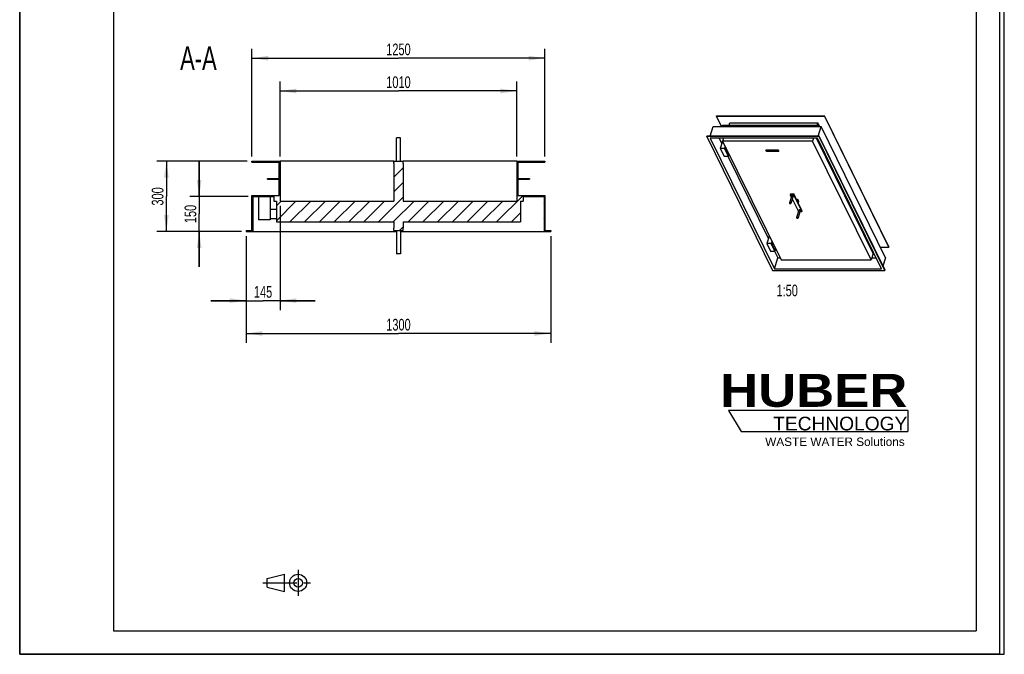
# Model space of a CAD drawing. Header units: millimetres. Extents: x 0 to 4200, y 0 to 5940.
# Tile 1 of 2: x 0 to 4200, y 0 to 2709. Entities that reach past the tile are written whole.
import ezdxf

# ---------------------------------------------------------------- set-up
doc = ezdxf.new("R2010")
doc.units = ezdxf.units.MM
doc.header["$LTSCALE"] = 387.2
doc.linetypes.add('CENTER', pattern=[0.6, 0.375, -0.075, 0.075, -0.075])
doc.layers.get('0').update_dxf_attribs({"linetype": 'CONTINUOUS'})
for name, color, linetype in [('053_NOTES', 7, 'CONTINUOUS'), ('_2D-BEM', 7, 'CONTINUOUS'), ('_ACHSEN', 7, 'CONTINUOUS'), ('_KURVEN', 7, 'CONTINUOUS'), ('_ZEICHNUNGSELEM', 7, 'CONTINUOUS'), ('HUBER_Logo_BL2', 7, 'CONTINUOUS')]:
    doc.layers.add(name, color=color, linetype=linetype)
doc.styles.get("Standard").update_dxf_attribs({"font": 'txt', "width": 0.7})
doc.styles.add('TEXTSTYLE_2', font='ariblk.ttf')
doc.styles.add('TEXTSTYLE_3', font='arial.ttf')
doc.dimstyles.new('DIMSTYLE_1', dxfattribs={"dimtxt": 50, "dimasz": 70, "dimexe": 2, "dimexo": 1, "dimtad": 1, "dimdec": 1, "dimtxsty": 'STANDARD', "dimblk": '_FILLED', "dimblk1": '_FILLED', "dimblk2": '_FILLED', "dimcen": 0.09, "dimadec": 1, "dimazin": 2, "dimtp": 1.2, "dimtm": 1.2, "dimtfac": 1, "dimtdec": 1, "dimtofl": 0, "dimtmove": 0, "dimatfit": 3, "dimldrblk": '_FILLED', "dimfxl": 1, "dimtolj": 1, "dimarcsym": 0})
doc.dimstyles.new('DIMSTYLE_3', dxfattribs={"dimtxt": 50, "dimasz": 70, "dimexe": 2, "dimexo": 1, "dimtad": 1, "dimdec": 1, "dimtxsty": 'STANDARD', "dimblk": '_FILLED', "dimblk1": '_FILLED', "dimblk2": '_FILLED', "dimcen": 0.09, "dimadec": 1, "dimazin": 2, "dimtp": 0.5, "dimtm": 0.5, "dimtfac": 1, "dimtdec": 1, "dimtofl": 0, "dimtmove": 0, "dimatfit": 3, "dimldrblk": '_FILLED', "dimfxl": 1, "dimtolj": 1, "dimarcsym": 0})

# ---------------------------------------------------------------- blocks, each defined once
blk = doc.blocks.new('HUBER_LOGO_BL2', base_point=(3411.6, 1009.5))
at = {"layer": 'HUBER_Logo_BL2', "color": 5, "linetype": 'CONTINUOUS'}
for p, q in [((3788.5, 1040.5), (3023.5, 1040.5)), ((3023.5, 1040.5), (3077.5, 950.5)), ((3788.5, 1040.5), (3788.5, 950.5)), ((3077.5, 950.5), (3788.5, 950.5))]:
    blk.add_line(p, q, dxfattribs=at)
at = {"layer": 'HUBER_Logo_BL2', "color": 2, "linetype": 'CONTINUOUS', "attachment_point": 3, "line_spacing_factor": 0.78}
for s, insert, char_height, width, style in [('HUBER\\P\\fArial;\\H58.5;TECHNOLOGY ', (3786.3, 1196.7), 140.4, 775.343, 'TEXTSTYLE_2'), ('WASTE WATER Solutions', (3775.2, 925.3), 36, 594.067, 'TEXTSTYLE_3')]:
    blk.add_mtext(s, dxfattribs=dict(at, insert=insert, char_height=char_height, width=width, style=style))
blk = doc.blocks.new('_FILLED')
at = {"color": 0, "linetype": 'BYBLOCK'}
blk.add_solid([(0, 0), (-1, 0.143), (-1, -0.143)], dxfattribs=at)
blk = doc.blocks.new('*D2')
at = {"layer": '_2D-BEM', "color": 2, "linetype": 'CONTINUOUS'}
for p, q in [((965.7, 1784.5), (965.7, 1329.5)), ((2265.7, 1784.5), (2265.7, 1329.5)), ((965.7, 1369.5), (1615.7, 1369.5)), ((2265.7, 1369.5), (1615.7, 1369.5))]:
    blk.add_line(p, q, dxfattribs=at)
at = {"layer": '_2D-BEM', "color": 2, "linetype": 'CONTINUOUS', "xscale": 70, "yscale": 70, "zscale": 70, "rotation": 180}
blk.add_blockref('_FILLED', (965.7, 1369.5), dxfattribs=at)
at = {"layer": '_2D-BEM', "color": 2, "linetype": 'CONTINUOUS', "xscale": 70, "yscale": 70, "zscale": 70}
blk.add_blockref('_FILLED', (2265.7, 1369.5), dxfattribs=at)
at = {"layer": '_2D-BEM', "color": 2, "linetype": 'CONTINUOUS', "insert": (1615.7, 1432), "char_height": 50, "width": 214.286, "attachment_point": 2, "line_spacing_factor": 0.9}
blk.add_mtext('1300', dxfattribs=at)
blk = doc.blocks.new('*D3')
at = {"layer": '_2D-BEM', "color": 2, "linetype": 'CONTINUOUS'}
for p, q in [((990.7, 2124.5), (990.7, 2584.5)), ((2240.7, 2124.5), (2240.7, 2584.5)), ((990.7, 2544.5), (1615.7, 2544.5)), ((2240.7, 2544.5), (1615.7, 2544.5))]:
    blk.add_line(p, q, dxfattribs=at)
at = {"layer": '_2D-BEM', "color": 2, "linetype": 'CONTINUOUS', "xscale": 70, "yscale": 70, "zscale": 70, "rotation": 180}
blk.add_blockref('_FILLED', (990.7, 2544.5), dxfattribs=at)
at = {"layer": '_2D-BEM', "color": 2, "linetype": 'CONTINUOUS', "xscale": 70, "yscale": 70, "zscale": 70}
blk.add_blockref('_FILLED', (2240.7, 2544.5), dxfattribs=at)
at = {"layer": '_2D-BEM', "color": 2, "linetype": 'CONTINUOUS', "insert": (1615.7, 2607), "char_height": 50, "width": 214.286, "attachment_point": 2, "line_spacing_factor": 0.9}
blk.add_mtext('1250', dxfattribs=at)
blk = doc.blocks.new('*D4')
at = {"layer": '_2D-BEM', "color": 2, "linetype": 'CONTINUOUS'}
for p, q in [((970.7, 2104.5), (585.7, 2104.5)), ((625.7, 2104.5), (625.7, 1954.5)), ((625.7, 1804.5), (625.7, 1954.5)), ((945.7, 1804.5), (585.7, 1804.5))]:
    blk.add_line(p, q, dxfattribs=at)
at = {"layer": '_2D-BEM', "color": 2, "linetype": 'CONTINUOUS', "xscale": 70, "yscale": 70, "zscale": 70}
for p, rotation in [((625.7, 2104.5), 90), ((625.7, 1804.5), 270)]:
    blk.add_blockref('_FILLED', p, dxfattribs=dict(at, rotation=rotation))
at = {"layer": '_2D-BEM', "color": 2, "linetype": 'CONTINUOUS', "insert": (563.2, 1954.5), "char_height": 50, "width": 171.429, "attachment_point": 2, "rotation": 90, "line_spacing_factor": 0.9}
blk.add_mtext('300', dxfattribs=at)
blk = doc.blocks.new('*D5')
at = {"layer": '_2D-BEM', "color": 2, "linetype": 'CONTINUOUS'}
for p, q in [((1110.7, 2124.5), (1110.7, 2444.5)), ((2120.7, 2124.5), (2120.7, 2444.5)), ((1110.7, 2404.5), (1615.7, 2404.5)), ((2120.7, 2404.5), (1615.7, 2404.5))]:
    blk.add_line(p, q, dxfattribs=at)
at = {"layer": '_2D-BEM', "color": 2, "linetype": 'CONTINUOUS', "xscale": 70, "yscale": 70, "zscale": 70, "rotation": 180}
blk.add_blockref('_FILLED', (1110.7, 2404.5), dxfattribs=at)
at = {"layer": '_2D-BEM', "color": 2, "linetype": 'CONTINUOUS', "xscale": 70, "yscale": 70, "zscale": 70}
blk.add_blockref('_FILLED', (2120.7, 2404.5), dxfattribs=at)
at = {"layer": '_2D-BEM', "color": 2, "linetype": 'CONTINUOUS', "insert": (1615.7, 2467), "char_height": 50, "width": 203.571, "attachment_point": 2, "line_spacing_factor": 0.9}
blk.add_mtext('1010', dxfattribs=at)
blk = doc.blocks.new('*D8')
at = {"layer": '_2D-BEM', "color": 2, "linetype": 'CONTINUOUS'}
for p, q in [((1110.7, 1914.5), (1110.7, 1469.5)), ((965.7, 1784.5), (965.7, 1469.5)), ((965.7, 1509.5), (815.7, 1509.5)), ((815.7, 1509.5), (1038.2, 1509.5)), ((1260.7, 1509.5), (1038.2, 1509.5)), ((1110.7, 1509.5), (1260.7, 1509.5))]:
    blk.add_line(p, q, dxfattribs=at)
at = {"layer": '_2D-BEM', "color": 2, "linetype": 'CONTINUOUS', "xscale": 70, "yscale": 70, "zscale": 70}
blk.add_blockref('_FILLED', (965.7, 1509.5), dxfattribs=at)
at = {"layer": '_2D-BEM', "color": 2, "linetype": 'CONTINUOUS', "xscale": 70, "yscale": 70, "zscale": 70, "rotation": 180}
blk.add_blockref('_FILLED', (1110.7, 1509.5), dxfattribs=at)
at = {"layer": '_2D-BEM', "color": 2, "linetype": 'CONTINUOUS', "insert": (1038.2, 1572), "char_height": 50, "width": 155.357, "attachment_point": 2, "line_spacing_factor": 0.9}
blk.add_mtext('145', dxfattribs=at)
blk = doc.blocks.new('*D9')
at = {"layer": '_2D-BEM', "color": 2, "linetype": 'CONTINUOUS'}
for p, q in [((765.7, 1954.5), (765.7, 2104.5)), ((765.7, 2104.5), (765.7, 1879.5)), ((974.7, 1954.5), (725.7, 1954.5)), ((765.7, 1654.5), (765.7, 1879.5)), ((945.7, 1804.5), (725.7, 1804.5)), ((765.7, 1804.5), (765.7, 1654.5))]:
    blk.add_line(p, q, dxfattribs=at)
at = {"layer": '_2D-BEM', "color": 2, "linetype": 'CONTINUOUS', "xscale": 70, "yscale": 70, "zscale": 70}
for p, rotation in [((765.7, 1954.5), 270), ((765.7, 1804.5), 90)]:
    blk.add_blockref('_FILLED', p, dxfattribs=dict(at, rotation=rotation))
at = {"layer": '_2D-BEM', "color": 2, "linetype": 'CONTINUOUS', "insert": (703.2, 1879.5), "char_height": 50, "width": 155.357, "attachment_point": 2, "rotation": 90, "line_spacing_factor": 0.9}
blk.add_mtext('150', dxfattribs=at)
blk = doc.blocks.new('PROJEKTIONSMETHODE_1_BL3', base_point=(1140, 305))
at = {"color": 2, "linetype": 'CONTINUOUS'}
for p, q in [((1055.7, 323.3), (1129, 341.7)), ((1129, 268.3), (1129, 341.7)), ((1055.7, 286.7), (1055.7, 323.3)), ((1055.7, 286.7), (1129, 268.3))]:
    blk.add_line(p, q, dxfattribs=at)
at = {"color": 2, "linetype": 'CENTER'}
for p, q in [((1187.7, 360), (1187.7, 250)), ((1037.3, 305), (1242.7, 305))]:
    blk.add_line(p, q, dxfattribs=at)
at = {"color": 2, "linetype": 'CONTINUOUS'}
for radius in [36.7, 18.3]:
    blk.add_circle((1187.7, 305), radius, dxfattribs=at)

msp = doc.modelspace()

# ---------------------------------------------------------------- hatches: boundary and pattern name
at = {"linetype": 'CONTINUOUS'}
h = msp.add_hatch(dxfattribs=at)
h.set_pattern_fill('A', color=2, scale=44.547727, angle=45, style=0, pattern_type=0)
h.set_pattern_definition([(45, (0, 0), (-31.5, 31.5), [])])
edge = h.paths.add_edge_path()
edge.add_line((1110.74, 1934.52), (1595.74, 1934.52))
edge.add_line((1595.74, 2094.52), (1595.74, 1934.52))
edge.add_line((1595.74, 2094.52), (1595.74, 2104.52))
edge.add_line((1595.74, 2104.52), (1635.74, 2104.52))
edge.add_line((1635.74, 2094.52), (1635.74, 2104.52))
edge.add_line((1635.74, 2094.52), (1635.74, 1934.52))
edge.add_line((1635.74, 1934.52), (2120.74, 1934.52))
edge.add_line((2120.74, 2104.52), (2120.74, 1934.52))
edge.add_line((2120.74, 2104.52), (2240.74, 2104.52))
edge.add_line((2240.74, 2104.52), (2240.74, 2100.52))
edge.add_line((2124.74, 2100.52), (2240.74, 2100.52))
edge.add_line((2124.74, 2100.52), (2124.74, 2031.52))
edge.add_line((2124.74, 2031.52), (2174.74, 2031.52))
edge.add_line((2174.74, 2031.52), (2174.74, 2027.52))
edge.add_line((2124.74, 2027.52), (2174.74, 2027.52))
edge.add_line((2124.74, 2027.52), (2124.74, 1958.52))
edge.add_line((2124.74, 1958.52), (2240.74, 1958.52))
edge.add_line((2240.74, 1958.52), (2240.74, 1808.52))
edge.add_line((2240.74, 1808.52), (2265.74, 1808.52))
edge.add_line((2265.74, 1808.52), (2265.74, 1804.52))
edge.add_line((2236.74, 1804.52), (2265.74, 1804.52))
edge.add_line((2236.74, 1954.52), (2236.74, 1804.52))
edge.add_line((2147.74, 1954.52), (2236.74, 1954.52))
edge.add_line((2147.74, 1954.52), (2147.74, 1934.52))
edge.add_line((2136.74, 1934.52), (2147.74, 1934.52))
edge.add_line((2136.74, 1934.52), (2136.74, 1845.52))
edge.add_line((1635.74, 1845.52), (2136.74, 1845.52))
edge.add_line((1635.74, 1845.52), (1635.74, 1819.52))
edge.add_line((1635.74, 1809.52), (1635.74, 1819.52))
edge.add_line((1595.74, 1809.52), (1635.74, 1809.52))
edge.add_line((1595.74, 1809.52), (1595.74, 1819.52))
edge.add_line((1595.74, 1845.52), (1595.74, 1819.52))
edge.add_line((1094.74, 1845.52), (1595.74, 1845.52))
edge.add_line((1094.74, 1934.52), (1094.74, 1845.52))
edge.add_line((1083.74, 1934.52), (1094.74, 1934.52))
edge.add_line((1083.74, 1954.52), (1083.74, 1934.52))
edge.add_line((994.74, 1954.52), (1083.74, 1954.52))
edge.add_line((994.74, 1954.52), (994.74, 1804.52))
edge.add_line((965.74, 1804.52), (994.74, 1804.52))
edge.add_line((965.74, 1808.52), (965.74, 1804.52))
edge.add_line((965.74, 1808.52), (990.74, 1808.52))
edge.add_line((990.74, 1808.52), (990.74, 1958.52))
edge.add_line((990.74, 1958.52), (1106.74, 1958.52))
edge.add_line((1106.74, 1958.52), (1106.74, 2027.52))
edge.add_line((1056.74, 2027.52), (1106.74, 2027.52))
edge.add_line((1056.74, 2027.52), (1056.74, 2031.52))
edge.add_line((1056.74, 2031.52), (1106.74, 2031.52))
edge.add_line((1106.74, 2031.52), (1106.74, 2100.52))
edge.add_line((990.74, 2100.52), (1106.74, 2100.52))
edge.add_line((990.74, 2100.52), (990.74, 2104.52))
edge.add_line((990.74, 2104.52), (1110.74, 2104.52))
edge.add_line((1110.74, 2104.52), (1110.74, 1934.52))

# ---------------------------------------------------------------- linework, layer by layer
at = {"color": 7, "linetype": 'CONTINUOUS'}
for p, q in [((0, 0), (0, 5940)), ((0, 0), (0, 5940)), ((4200, 0), (4200, 5940)), ((4200, 0), (4200, 5940)), ((2972.17, 2296.71), (2972.55, 2297.96)), ((2994, 2252.21), (2972.17, 2296.71)), ((2972.17, 2296.71), (3432.7, 2296.71)), ((2972.55, 2297.96), (3433.08, 2297.96)), ((3432.7, 2296.71), (3433.08, 2297.96)), ((3432.7, 2296.71), (3707.23, 1737.26)), ((3707.62, 1738.51), (3433.08, 2297.96)), ((2945.81, 2211.43), (2958.42, 2252.21)), ((2958.42, 2252.21), (3418.95, 2252.21)), ((2997.47, 2257.42), (2997.85, 2258.68)), ((3000.02, 2252.21), (2997.47, 2257.42)), ((2997.47, 2257.42), (3409.37, 2257.42)), ((2997.85, 2258.68), (3409.75, 2258.68)), ((3026.22, 2258.68), (3029.06, 2267.86)), ((3029.06, 2267.86), (3404.11, 2267.86)), ((3401.27, 2258.68), (3404.11, 2267.86)), ((3408.62, 2258.68), (3404.11, 2267.86)), ((3406.34, 2211.43), (3418.95, 2252.21)), ((3409.37, 2257.42), (3409.75, 2258.68)), ((3409.37, 2257.42), (3411.92, 2252.21)), ((3412.92, 2252.21), (3409.75, 2258.68)), ((3693.48, 1692.77), (3418.95, 2252.21)), ((2931.24, 2210.18), (2931.63, 2211.43)), ((2931.24, 2210.18), (3211.88, 1638.3)), ((3410.2, 2210.18), (2931.24, 2210.18)), ((3410.58, 2211.43), (2931.63, 2211.43)), ((3403.05, 2202.97), (2945.47, 2202.97)), ((2945.47, 2202.97), (3219.03, 1645.51)), ((2983.06, 2202.97), (2994.82, 2178.99)), ((2998.24, 2190.04), (2988.56, 2158.71)), ((2998.93, 2190.04), (2998.24, 2190.04)), ((3002.19, 2202.97), (2998.48, 2190.95)), ((2998.48, 2190.95), (3247.64, 1683.22)), ((3382.38, 2190.95), (2998.48, 2190.95)), ((3386.09, 2202.97), (3382.38, 2190.95)), ((3631.54, 1683.22), (3382.38, 2190.95)), ((3640.16, 1711.1), (3398.78, 2202.97)), ((3645.55, 1708.37), (3402.84, 2202.97)), ((3676.61, 1645.51), (3403.05, 2202.97)), ((3410.2, 2210.18), (3410.58, 2211.43)), ((3690.83, 1638.3), (3410.2, 2210.18)), ((3691.22, 1639.55), (3410.58, 2211.43)), ((2988.56, 2158.71), (3004.42, 2126.39)), ((3006.98, 2158.71), (2988.56, 2158.71)), ((3009.81, 2167.87), (3006.98, 2158.71)), ((3022.84, 2126.39), (3006.98, 2158.71)), ((3012.25, 2162.9), (3009.9, 2155.3)), ((3009.9, 2155.3), (3020.88, 2132.93)), ((3009.9, 2155.3), (3015.97, 2155.3)), ((990.74, 2104.52), (1110.74, 2104.52)), ((990.74, 2100.52), (990.74, 2104.52)), ((990.74, 2100.52), (1106.74, 2100.52)), ((1106.74, 2031.52), (1106.74, 2100.52)), ((1595.74, 2104.52), (1110.74, 2104.52)), ((1110.74, 2104.52), (1110.74, 1934.52)), ((1595.74, 2104.52), (1635.74, 2104.52)), ((1595.74, 2094.52), (1595.74, 2104.52)), ((2120.74, 2104.52), (1635.74, 2104.52)), ((1635.74, 2094.52), (1635.74, 2104.52)), ((2120.74, 2104.52), (2240.74, 2104.52)), ((2120.74, 2104.52), (2120.74, 1934.52)), ((2124.74, 2100.52), (2240.74, 2100.52)), ((2124.74, 2100.52), (2124.74, 2031.52)), ((2240.74, 2104.52), (2240.74, 2100.52)), ((3004.42, 2126.39), (3022.84, 2126.39)), ((3020.64, 2126.39), (3193.71, 1773.7)), ((3020.88, 2132.93), (3026.95, 2132.93)), ((3024.86, 2132.93), (3022.84, 2126.39)), ((1595.74, 2094.52), (1595.74, 1934.52)), ((1635.74, 2094.52), (1635.74, 1934.52)), ((1056.74, 2027.52), (1056.74, 2031.52)), ((1056.74, 2031.52), (1106.74, 2031.52)), ((1056.74, 2027.52), (1106.74, 2027.52)), ((1106.74, 1958.52), (1106.74, 2027.52)), ((2124.74, 2031.52), (2174.74, 2031.52)), ((2124.74, 2027.52), (2124.74, 1958.52)), ((2124.74, 2027.52), (2174.74, 2027.52)), ((2174.74, 2031.52), (2174.74, 2027.52)), ((990.74, 1958.52), (1106.74, 1958.52)), ((990.74, 1808.52), (990.74, 1958.52)), ((994.74, 1954.52), (1083.74, 1954.52)), ((994.74, 1954.52), (994.74, 1804.52)), ((1018.74, 1954.52), (1018.74, 1854.52)), ((1068.74, 1954.52), (1068.74, 1854.52)), ((1083.74, 1954.52), (1083.74, 1934.52)), ((1083.74, 1934.52), (1094.74, 1934.52)), ((1094.74, 1934.52), (1094.74, 1845.52)), ((1110.74, 1934.52), (1595.74, 1934.52)), ((1635.74, 1934.52), (2120.74, 1934.52)), ((2124.74, 1958.52), (2240.74, 1958.52)), ((2136.74, 1934.52), (2136.74, 1845.52)), ((2136.74, 1934.52), (2147.74, 1934.52)), ((2147.74, 1954.52), (2236.74, 1954.52)), ((2147.74, 1954.52), (2147.74, 1934.52)), ((2236.74, 1954.52), (2236.74, 1804.52)), ((2240.74, 1958.52), (2240.74, 1808.52)), ((3287.43, 1964.99), (3286.46, 1961.86)), ((3286.46, 1961.86), (3291.37, 1951.86)), ((3286.46, 1961.86), (3301.2, 1961.86)), ((3287.43, 1964.99), (3302.17, 1964.99)), ((3295.48, 1943.48), (3321.85, 1889.75)), ((3302.17, 1964.99), (3301.2, 1961.86)), ((3301.2, 1961.86), (3336.58, 1889.75)), ((3319.86, 1928.94), (3302.17, 1964.99)), ((1068.74, 1899.52), (1094.74, 1899.52)), ((3337.55, 1892.88), (3319.86, 1928.94)), ((3336.58, 1889.75), (3337.55, 1892.88)), ((1068.74, 1854.52), (1018.74, 1854.52)), ((1068.74, 1859.52), (1094.74, 1859.52)), ((3321.85, 1889.75), (3321.89, 1889.75)), ((3328.59, 1889.75), (3336.58, 1889.75)), ((965.74, 1808.52), (965.74, 1804.52)), ((965.74, 1808.52), (990.74, 1808.52)), ((1094.74, 1845.52), (1595.74, 1845.52)), ((1595.74, 1845.52), (1595.74, 1819.52)), ((1595.74, 1809.52), (1595.74, 1819.52)), ((1595.74, 1809.52), (1635.74, 1809.52)), ((1635.74, 1845.52), (1635.74, 1819.52)), ((1635.74, 1845.52), (2136.74, 1845.52)), ((1635.74, 1809.52), (1635.74, 1819.52)), ((2240.74, 1808.52), (2265.74, 1808.52)), ((2265.74, 1808.52), (2265.74, 1804.52)), ((965.74, 1804.52), (994.74, 1804.52)), ((994.74, 1804.52), (1607.74, 1804.52)), ((1623.74, 1804.52), (2236.74, 1804.52)), ((2236.74, 1804.52), (2265.74, 1804.52)), ((3197.13, 1784.75), (3187.44, 1753.42)), ((3197.81, 1784.75), (3197.13, 1784.75)), ((3187.44, 1753.42), (3203.31, 1721.1)), ((3205.87, 1753.42), (3187.44, 1753.42)), ((3208.7, 1762.58), (3205.87, 1753.42)), ((3221.73, 1721.1), (3205.87, 1753.42)), ((3211.14, 1757.61), (3208.79, 1750.01)), ((3208.79, 1750.01), (3219.77, 1727.64)), ((3208.79, 1750.01), (3214.86, 1750.01)), ((3219.77, 1727.64), (3225.84, 1727.64)), ((3223.75, 1727.64), (3221.73, 1721.1)), ((3671.65, 1737.26), (3707.23, 1737.26)), ((3707.62, 1738.51), (3707.23, 1737.26)), ((3203.31, 1721.1), (3221.73, 1721.1)), ((3219.03, 1645.51), (3233.55, 1692.51)), ((3219.52, 1721.1), (3233.55, 1692.51)), ((3233.55, 1692.51), (3243.08, 1692.51)), ((3247.64, 1683.22), (3631.54, 1683.22)), ((3640.16, 1711.1), (3631.54, 1683.22)), ((3634.41, 1692.51), (3653.55, 1692.51)), ((3639.31, 1708.37), (3645.55, 1708.37)), ((3645.63, 1708.64), (3645.55, 1708.37)), ((3693.48, 1692.77), (3682.52, 1657.28)), ((3211.88, 1638.3), (3690.83, 1638.3)), ((3219.03, 1645.51), (3676.61, 1645.51)), ((3690.83, 1638.3), (3691.22, 1639.55)), ((0, 0), (4200, 0)), ((0, 0), (4200, 0))]:
    msp.add_line(p, q, dxfattribs=at)
at = {"color": 3, "linetype": 'CONTINUOUS'}
for p, q in [((4180, 5900), (4180, 0)), ((0, 2970), (0, 0)), ((4180, 0), (0, 0))]:
    msp.add_line(p, q, dxfattribs=at)
at = {"color": 5, "linetype": 'CONTINUOUS'}
for p, q in [((400, 5800), (400, 100)), ((4080, 5800), (4080, 100)), ((400, 100), (4080, 100))]:
    msp.add_line(p, q, dxfattribs=at)
at = {"layer": '_ACHSEN', "color": 7, "linetype": 'CONTINUOUS'}
for p, q in [((1623.74, 2204.52), (1607.74, 2204.52)), ((1607.74, 2104.52), (1607.74, 2204.52)), ((1623.74, 2104.52), (1623.74, 2204.52)), ((3293.21, 1957.83), (3283.53, 1926.5)), ((3299.33, 1955.94), (3289.65, 1924.61)), ((3322.65, 1934.72), (3320.48, 1927.68)), ((3323.72, 1895.67), (3314.04, 1864.34)), ((3329.83, 1893.78), (3320.15, 1862.45)), ((1607.74, 1809.52), (1607.74, 1709.52)), ((1623.74, 1809.52), (1623.74, 1709.52)), ((1623.74, 1709.52), (1607.74, 1709.52))]:
    msp.add_line(p, q, dxfattribs=at)
for points, knots in [([(3299.22, 1956.88), (3299.1, 1957.12), (3298.73, 1957.59), (3297.71, 1958.36), (3296.41, 1958.82), (3295.09, 1958.9), (3294.23, 1958.76), (3293.55, 1958.42), (3293.28, 1958.03), (3293.21, 1957.83)], [0, 0, 0, 0, 0.1140622, 0.247801, 0.5423827, 0.6837298, 0.8082321, 0.9119528, 1, 1, 1, 1]), ([(3299.33, 1955.94), (3299.37, 1956.09), (3299.4, 1956.42), (3299.29, 1956.73), (3299.22, 1956.88)], [0, 0, 0, 0, 0.4740096, 1, 1, 1, 1]), ([(3322.38, 1937.08), (3322.05, 1937.75), (3321, 1939.04), (3318.87, 1940.51), (3316.28, 1941.59), (3314.39, 1941.95), (3313.44, 1942.02)], [0, 0, 0, 0, 0.2103125, 0.4591529, 0.7300779, 1, 1, 1, 1]), ([(3322.65, 1934.72), (3322.77, 1935.09), (3322.83, 1935.92), (3322.56, 1936.7), (3322.38, 1937.08)], [0, 0, 0, 0, 0.4740096, 1, 1, 1, 1]), ([(3283.53, 1926.5), (3283.49, 1926.35), (3283.46, 1926.02), (3283.57, 1925.7), (3283.64, 1925.55)], [0, 0, 0, 0, 0.4740096, 1, 1, 1, 1]), ([(3289.54, 1925.55), (3289.42, 1925.79), (3289.05, 1926.26), (3288.03, 1927.03), (3286.73, 1927.49), (3285.41, 1927.57), (3284.54, 1927.43), (3283.87, 1927.08), (3283.59, 1926.69), (3283.53, 1926.5)], [0, 0, 0, 0, 0.1140622, 0.247801, 0.5423827, 0.6837298, 0.8082321, 0.9119528, 1, 1, 1, 1]), ([(3283.64, 1925.55), (3283.76, 1925.31), (3284.13, 1924.84), (3285.15, 1924.08), (3286.45, 1923.62), (3287.77, 1923.53), (3288.63, 1923.67), (3289.31, 1924.02), (3289.59, 1924.41), (3289.65, 1924.61)], [0, 0, 0, 0, 0.1140622, 0.247801, 0.5423827, 0.6837298, 0.8082321, 0.9119528, 1, 1, 1, 1]), ([(3289.65, 1924.61), (3289.69, 1924.75), (3289.72, 1925.09), (3289.61, 1925.4), (3289.54, 1925.55)], [0, 0, 0, 0, 0.4740096, 1, 1, 1, 1]), ([(3329.72, 1894.72), (3329.61, 1894.96), (3329.24, 1895.43), (3328.21, 1896.2), (3326.92, 1896.66), (3325.6, 1896.74), (3324.73, 1896.6), (3324.05, 1896.26), (3323.78, 1895.87), (3323.72, 1895.67)], [0, 0, 0, 0, 0.1140622, 0.247801, 0.5423827, 0.6837298, 0.8082321, 0.9119528, 1, 1, 1, 1]), ([(3329.83, 1893.78), (3329.88, 1893.92), (3329.9, 1894.26), (3329.8, 1894.57), (3329.72, 1894.72)], [0, 0, 0, 0, 0.4740096, 1, 1, 1, 1]), ([(3314.04, 1864.34), (3313.99, 1864.19), (3313.97, 1863.86), (3314.07, 1863.54), (3314.15, 1863.39)], [0, 0, 0, 0, 0.4740096, 1, 1, 1, 1]), ([(3320.04, 1863.39), (3319.92, 1863.63), (3319.56, 1864.1), (3318.53, 1864.87), (3317.23, 1865.33), (3315.91, 1865.41), (3315.05, 1865.27), (3314.37, 1864.92), (3314.1, 1864.53), (3314.04, 1864.34)], [0, 0, 0, 0, 0.1140622, 0.247801, 0.5423827, 0.6837298, 0.8082321, 0.9119528, 1, 1, 1, 1]), ([(3314.15, 1863.39), (3314.26, 1863.15), (3314.63, 1862.68), (3315.66, 1861.92), (3316.95, 1861.45), (3318.27, 1861.37), (3319.14, 1861.51), (3319.82, 1861.86), (3320.09, 1862.25), (3320.15, 1862.45)], [0, 0, 0, 0, 0.1140622, 0.247801, 0.5423827, 0.6837298, 0.8082321, 0.9119528, 1, 1, 1, 1]), ([(3320.15, 1862.45), (3320.2, 1862.59), (3320.22, 1862.93), (3320.12, 1863.24), (3320.04, 1863.39)], [0, 0, 0, 0, 0.4740096, 1, 1, 1, 1])]:
    msp.add_open_spline(points, degree=3, knots=knots, dxfattribs=at)
at = {"layer": '_KURVEN', "color": 4, "linetype": 'CONTINUOUS'}
for p, q in [((3183.07, 2153.4), (3234.64, 2153.4)), ((3186.73, 2145.94), (3183.07, 2153.4)), ((3238.3, 2145.94), (3186.73, 2145.94)), ((3189.54, 2152.16), (3191.98, 2147.19)), ((3191.81, 2152.16), (3189.54, 2152.16)), ((3192.67, 2150.42), (3191.81, 2152.16)), ((3191.98, 2147.19), (3194.25, 2147.19)), ((3195.15, 2150.42), (3192.67, 2150.42)), ((3194.25, 2147.19), (3193.27, 2149.2)), ((3193.27, 2149.2), (3195.75, 2149.2)), ((3196.59, 2152.16), (3194.3, 2152.16)), ((3194.3, 2152.16), (3195.15, 2150.42)), ((3195.75, 2149.2), (3196.74, 2147.19)), ((3199.03, 2147.19), (3196.59, 2152.16)), ((3196.74, 2147.19), (3199.03, 2147.19)), ((3200.38, 2152.16), (3198.11, 2152.16)), ((3198.11, 2152.16), (3199.56, 2149.2)), ((3201.87, 2149.12), (3200.38, 2152.16)), ((3202.9, 2152.16), (3204.39, 2149.12)), ((3205.17, 2152.16), (3202.9, 2152.16)), ((3206.62, 2149.2), (3205.17, 2152.16)), ((3206.68, 2152.16), (3209.12, 2147.19)), ((3210.94, 2152.16), (3206.68, 2152.16)), ((3209.12, 2147.19), (3213.05, 2147.19)), ((3209.93, 2150.21), (3209.47, 2151.15)), ((3209.47, 2151.15), (3210.48, 2151.15)), ((3210.92, 2150.21), (3209.93, 2150.21)), ((3210.89, 2148.26), (3210.4, 2149.26)), ((3210.4, 2149.26), (3211.55, 2149.26)), ((3212.05, 2148.26), (3210.89, 2148.26)), ((3220.78, 2152.16), (3214.68, 2152.16)), ((3214.68, 2152.16), (3217.12, 2147.19)), ((3217.12, 2147.19), (3223.33, 2147.19)), ((3217.87, 2150.31), (3217.48, 2151.1)), ((3217.48, 2151.1), (3221.3, 2151.1)), ((3221.41, 2150.31), (3217.87, 2150.31)), ((3218.85, 2148.31), (3218.37, 2149.29)), ((3218.37, 2149.29), (3221.91, 2149.29)), ((3222.78, 2148.31), (3218.85, 2148.31)), ((3221.3, 2151.1), (3220.78, 2152.16)), ((3221.91, 2149.29), (3221.41, 2150.31)), ((3225.94, 2152.16), (3222.15, 2152.16)), ((3222.15, 2152.16), (3224.59, 2147.19)), ((3223.33, 2147.19), (3222.78, 2148.31)), ((3224.59, 2147.19), (3226.87, 2147.19)), ((3225.42, 2150.15), (3224.93, 2151.16)), ((3224.93, 2151.16), (3225.93, 2151.16)), ((3226.38, 2150.15), (3225.42, 2150.15)), ((3225.88, 2149.21), (3226.08, 2149.21)), ((3226.87, 2147.19), (3225.88, 2149.21)), ((3227.3, 2148.71), (3229.26, 2147.19)), ((3229.26, 2147.19), (3231.83, 2147.19)), ((3231.83, 2147.19), (3230.02, 2148.63)), ((3234.64, 2153.4), (3238.3, 2145.94))]:
    msp.add_line(p, q, dxfattribs=at)
for points in [[(3200.18, 2148.35), (3199.89, 2148.67), (3199.68, 2148.95), (3199.56, 2149.2)], [(3200.95, 2147.78), (3200.62, 2147.97), (3200.37, 2148.16), (3200.18, 2148.35)], [(3201.94, 2147.35), (3201.61, 2147.46), (3201.27, 2147.6), (3200.95, 2147.78)], [(3201.87, 2149.12), (3202, 2148.85), (3202.21, 2148.64), (3202.51, 2148.49)], [(3203.1, 2147.15), (3202.66, 2147.19), (3202.27, 2147.25), (3201.94, 2147.35)], [(3202.51, 2148.49), (3202.81, 2148.34), (3203.15, 2148.26), (3203.55, 2148.26)], [(3204.3, 2147.1), (3203.94, 2147.1), (3203.54, 2147.12), (3203.1, 2147.15)], [(3203.55, 2148.26), (3203.94, 2148.26), (3204.21, 2148.34), (3204.36, 2148.49)], [(3205.81, 2147.27), (3205.42, 2147.16), (3204.92, 2147.1), (3204.3, 2147.1)], [(3204.36, 2148.49), (3204.51, 2148.64), (3204.52, 2148.85), (3204.39, 2149.12)], [(3206.52, 2147.68), (3206.33, 2147.48), (3206.09, 2147.35), (3205.81, 2147.27)], [(3206.82, 2148.37), (3206.82, 2148.1), (3206.72, 2147.88), (3206.52, 2147.68)], [(3206.62, 2149.2), (3206.77, 2148.9), (3206.83, 2148.63), (3206.82, 2148.37)], [(3211.26, 2151.03), (3211.08, 2151.11), (3210.82, 2151.15), (3210.48, 2151.15)], [(3210.92, 2150.21), (3211.28, 2150.21), (3211.5, 2150.25), (3211.6, 2150.33)], [(3210.94, 2152.16), (3211.65, 2152.16), (3212.25, 2152.04), (3212.75, 2151.8)], [(3211.64, 2150.69), (3211.57, 2150.83), (3211.44, 2150.95), (3211.26, 2151.03)], [(3212.46, 2149.13), (3212.25, 2149.22), (3211.95, 2149.26), (3211.55, 2149.26)], [(3211.6, 2150.33), (3211.7, 2150.41), (3211.71, 2150.54), (3211.64, 2150.69)], [(3212.05, 2148.26), (3212.45, 2148.26), (3212.7, 2148.3), (3212.82, 2148.4)], [(3212.87, 2148.78), (3212.8, 2148.92), (3212.66, 2149.04), (3212.46, 2149.13)], [(3212.75, 2151.8), (3213.25, 2151.57), (3213.59, 2151.27), (3213.76, 2150.92)], [(3212.82, 2148.4), (3212.93, 2148.49), (3212.95, 2148.62), (3212.87, 2148.78)], [(3214.04, 2147.26), (3213.55, 2147.21), (3213.22, 2147.19), (3213.05, 2147.19)], [(3213.72, 2150.17), (3213.61, 2150.02), (3213.4, 2149.92), (3213.09, 2149.83)], [(3213.09, 2149.83), (3213.66, 2149.75), (3214.12, 2149.6), (3214.47, 2149.39)], [(3213.76, 2150.92), (3213.9, 2150.63), (3213.89, 2150.38), (3213.72, 2150.17)], [(3214.82, 2147.42), (3214.67, 2147.34), (3214.4, 2147.29), (3214.04, 2147.26)], [(3214.47, 2149.39), (3214.83, 2149.18), (3215.08, 2148.92), (3215.24, 2148.6)], [(3215.31, 2147.91), (3215.23, 2147.7), (3215.07, 2147.54), (3214.82, 2147.42)], [(3215.24, 2148.6), (3215.36, 2148.34), (3215.39, 2148.11), (3215.31, 2147.91)], [(3226.84, 2151.03), (3226.65, 2151.11), (3226.34, 2151.16), (3225.93, 2151.16)], [(3225.94, 2152.16), (3226.64, 2152.16), (3227.2, 2152.12), (3227.61, 2152.04)], [(3226.7, 2149.09), (3226.5, 2149.17), (3226.29, 2149.21), (3226.08, 2149.21)], [(3226.38, 2150.15), (3226.48, 2150.15), (3226.67, 2150.17), (3226.95, 2150.21)], [(3227.3, 2148.71), (3227.05, 2148.9), (3226.85, 2149.03), (3226.7, 2149.09)], [(3227.25, 2150.66), (3227.17, 2150.82), (3227.03, 2150.94), (3226.84, 2151.03)], [(3226.95, 2150.21), (3227.09, 2150.23), (3227.19, 2150.29), (3227.24, 2150.37)], [(3227.24, 2150.37), (3227.3, 2150.45), (3227.3, 2150.55), (3227.25, 2150.66)], [(3227.61, 2152.04), (3228.03, 2151.96), (3228.4, 2151.8), (3228.74, 2151.58)], [(3229.08, 2149.58), (3228.93, 2149.5), (3228.69, 2149.43), (3228.37, 2149.38)], [(3228.37, 2149.38), (3228.68, 2149.32), (3228.91, 2149.26), (3229.06, 2149.2)], [(3228.74, 2151.58), (3229.07, 2151.36), (3229.32, 2151.1), (3229.47, 2150.78)], [(3229.06, 2149.2), (3229.16, 2149.16), (3229.33, 2149.07), (3229.55, 2148.93)], [(3229.56, 2150.06), (3229.49, 2149.86), (3229.32, 2149.7), (3229.08, 2149.58)], [(3229.47, 2150.78), (3229.61, 2150.5), (3229.64, 2150.26), (3229.56, 2150.06)], [(3229.55, 2148.93), (3229.78, 2148.8), (3229.93, 2148.7), (3230.02, 2148.63)]]:
    msp.add_open_spline(points, degree=3, dxfattribs=at)

# ---------------------------------------------------------------- block references
at = {"color": 2, "linetype": 'CONTINUOUS'}
msp.add_blockref('PROJEKTIONSMETHODE_1_BL3', (1140, 305), dxfattribs=at)
at = {"layer": 'HUBER_Logo_BL2'}
msp.add_blockref('HUBER_LOGO_BL2', (3411.59, 1009.55), dxfattribs=at)

# ---------------------------------------------------------------- texts
at = {"layer": '053_NOTES', "color": 2, "linetype": 'CONTINUOUS', "insert": (3319.43, 1578.1), "char_height": 50, "width": 182.1429, "attachment_point": 3, "line_spacing_factor": 0.9}
msp.add_mtext('1:50', dxfattribs=at)
at = {"layer": '_ZEICHNUNGSELEM', "color": 2, "linetype": 'CONTINUOUS', "insert": (840.41, 2594.52), "char_height": 100, "width": 364.2857, "attachment_point": 3, "line_spacing_factor": 0.9}
msp.add_mtext('A-A', dxfattribs=at)

# ---------------------------------------------------------------- dimensions: what is measured, and where the dimension line sits
at = {"layer": '_2D-BEM', "color": 2, "linetype": 'CONTINUOUS'}
for base, p1, p2, picture, middle in [((2240.74, 2544.52), (990.74, 2123.52), (2240.74, 2123.52), '*D3', (1608.6, 2544.52)), ((2120.74, 2404.52), (1110.74, 2123.52), (2120.74, 2123.52), '*D5', (1608.6, 2404.52))]:
    dim = msp.add_linear_dim(base=base, p1=p1, p2=p2, dimstyle='DIMSTYLE_1', dxfattribs=at)
    dim.commit()
    dim.dimension.update_dxf_attribs({"geometry": picture, "text_midpoint": middle, "dimtype": 160})
for base, p1, p2, angle, dimstyle, picture, middle in [((625.74, 1804.52), (971.74, 2104.52), (946.74, 1804.52), 270, 'DIMSTYLE_3', '*D4', (625.74, 1947.38)), ((765.74, 1804.52), (975.74, 1954.52), (946.74, 1804.52), 270, 'DIMSTYLE_3', '*D9', (765.74, 1872.38)), ((965.74, 1509.52), (1110.74, 1915.52), (965.74, 1785.52), 180, 'DIMSTYLE_3', '*D8', (1031.1, 1509.52)), ((965.74, 1369.52), (2265.74, 1785.52), (965.74, 1785.52), 180, 'DIMSTYLE_1', '*D2', (1608.6, 1369.52))]:
    dim = msp.add_linear_dim(base=base, p1=p1, p2=p2, angle=angle, dimstyle=dimstyle, dxfattribs=at)
    dim.commit()
    dim.dimension.update_dxf_attribs({"geometry": picture, "text_midpoint": middle, "dimtype": 160})

doc.saveas('drawing.dxf')
